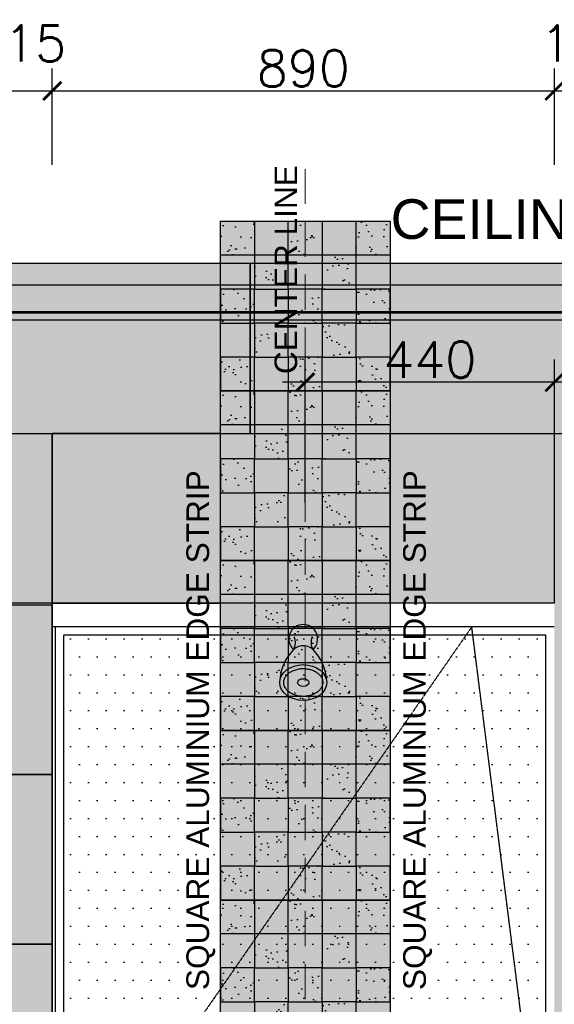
# Model space of a CAD drawing. Header units: millimetres. Extents: x -115474967 to 444143, y -74377 to 241828222.
# Tile 149 of 256: x -114515 to -113570, y 240651 to 242391. Entities that reach past the tile are written whole.
import ezdxf

# ---------------------------------------------------------------- set-up
doc = ezdxf.new("R2010")
doc.units = ezdxf.units.MM
doc.header["$MEASUREMENT"] = 0
doc.linetypes.add('$0$DASHED2', pattern=[0.375, 0.25, -0.125])
doc.linetypes.add('DASHED2', pattern=[0.375, 0.25, -0.125])
for name, color, linetype in [('$1$FITT-FIXT', 4, 'Continuous'), ('0-ELEV.1', 9, 'Continuous'), ('0-ELEV.25', 4, 'Continuous'), ('0-HACH', 9, 'Continuous'), ('00-3 Elev 02', 1, 'Continuous'), ('01-1 Notes', 7, 'Continuous'), ('CEIL-PLAN', 7, 'Continuous'), ('CEIL-SECT', 2, 'Continuous'), ('DIMS-20', 9, 'Continuous'), ('DOOR-TIMB', 7, 'Continuous'), ('FITT-SANT', 5, 'Continuous'), ('TEXT-20', 2, 'Continuous'), ('TILE', 9, 'Continuous')]:
    doc.layers.add(name, color=color, linetype=linetype)
doc.layers.add('0_cons_01', color=40, linetype='Continuous', lineweight=0, plot=False)
doc.layers.add('New_B  _  FLOORS  _  Slabs.exist_Pen_No__101', color=7, linetype='Continuous', lineweight=13, true_color=0x747474)
doc.styles.add('ARIAL', font='arial.ttf')
doc.styles.add('DIMS', font='simplex.shx')
doc.styles.add('TEXT-20', font='arial.ttf', dxfattribs={"height": 40})
doc.dimstyles.new('DIM-20', dxfattribs={"dimscale": 4, "dimtxt": 10, "dimasz": 8, "dimexe": 10, "dimexo": 5, "dimgap": 4, "dimtad": 1, "dimdec": 0, "dimrnd": 5, "dimdsep": 46, "dimtxsty": 'DIMS', "dimblk": 'ARCHTICK', "dimcen": 25, "dimdle": 10, "dimclrd": 9, "dimclre": 9, "dimclrt": 4, "dimadec": 0, "dimazin": 0, "dimtfac": 1, "dimtdec": 0, "dimtmove": 2, "dimatfit": 2, "dimfxl": 1, "dimtolj": 1, "dimtzin": 0, "dimarcsym": 0})

# ---------------------------------------------------------------- blocks, each defined once
blk = doc.blocks.new('_ArchTick')
at = {"color": 0, "linetype": 'ByBlock', "const_width": 0.15}
blk.add_lwpolyline([(-0.5, -0.5), (0.5, 0.5)], dxfattribs=at)
blk = doc.blocks.new('*D201')
at = {"layer": 'Defpoints', "color": 0, "transparency": 16777216}
for p in [(-114457.6, 242265.4), (-114572.6, 242115.1, 0), (-114457.6, 242115.1, 0)]:
    blk.add_point(p, dxfattribs=at)
at = {"layer": 'DIMS-20', "color": 9, "lineweight": -2, "transparency": 16777216}
for p, q in [((-114572.6, 242135.1), (-114572.6, 242305.4)), ((-114457.6, 242135.1), (-114457.6, 242305.4)), ((-114612.6, 242265.4), (-114417.6, 242265.4))]:
    blk.add_line(p, q, dxfattribs=at)
at = {"layer": 'DIMS-20', "color": 9, "lineweight": -2, "transparency": 16777216, "xscale": 32, "yscale": 32, "zscale": 32, "rotation": 180}
blk.add_blockref('_ArchTick', (-114572.6, 242265.4), dxfattribs=at)
at = {"layer": 'DIMS-20', "color": 9, "lineweight": -2, "transparency": 16777216, "xscale": 32, "yscale": 32, "zscale": 32}
blk.add_blockref('_ArchTick', (-114457.6, 242265.4), dxfattribs=at)
at = {"layer": 'DIMS-20', "color": 4, "transparency": 16777216, "insert": (-114515.1, 242349.4), "char_height": 64, "attachment_point": 5, "style": 'DIMS'}
blk.add_mtext('\\A1;115', dxfattribs=at)
blk = doc.blocks.new('*D202')
at = {"layer": 'Defpoints', "color": 0, "transparency": 16777216}
for p in [(-113569.3, 242265.4), (-114457.6, 242115.1, 0), (-113569.3, 242115.1)]:
    blk.add_point(p, dxfattribs=at)
at = {"layer": 'DIMS-20', "color": 9, "lineweight": -2, "transparency": 16777216}
for p, q in [((-114457.6, 242135.1), (-114457.6, 242305.4)), ((-113569.3, 242135.1), (-113569.3, 242305.4)), ((-114497.6, 242265.4), (-113529.3, 242265.4))]:
    blk.add_line(p, q, dxfattribs=at)
at = {"layer": 'DIMS-20', "color": 9, "lineweight": -2, "transparency": 16777216, "xscale": 32, "yscale": 32, "zscale": 32, "rotation": 180}
blk.add_blockref('_ArchTick', (-114457.6, 242265.4), dxfattribs=at)
at = {"layer": 'DIMS-20', "color": 9, "lineweight": -2, "transparency": 16777216, "xscale": 32, "yscale": 32, "zscale": 32}
blk.add_blockref('_ArchTick', (-113569.3, 242265.4), dxfattribs=at)
at = {"layer": 'DIMS-20', "color": 4, "transparency": 16777216, "insert": (-114013.5, 242305.4), "char_height": 64, "attachment_point": 5, "style": 'DIMS'}
blk.add_mtext('\\A1;890', dxfattribs=at)
blk = doc.blocks.new('*D203')
at = {"layer": 'Defpoints', "color": 0, "transparency": 16777216}
for p in [(-113454.3, 242265.4), (-113569.3, 242115.1), (-113454.3, 242115.1)]:
    blk.add_point(p, dxfattribs=at)
at = {"layer": 'DIMS-20', "color": 9, "lineweight": -2, "transparency": 16777216}
for p, q in [((-113569.3, 242135.1), (-113569.3, 242305.4)), ((-113454.3, 242135.1), (-113454.3, 242305.4)), ((-113609.3, 242265.4), (-113414.3, 242265.4))]:
    blk.add_line(p, q, dxfattribs=at)
at = {"layer": 'DIMS-20', "color": 9, "lineweight": -2, "transparency": 16777216, "xscale": 32, "yscale": 32, "zscale": 32, "rotation": 180}
blk.add_blockref('_ArchTick', (-113569.3, 242265.4), dxfattribs=at)
at = {"layer": 'DIMS-20', "color": 9, "lineweight": -2, "transparency": 16777216, "xscale": 32, "yscale": 32, "zscale": 32}
blk.add_blockref('_ArchTick', (-113454.3, 242265.4), dxfattribs=at)
at = {"layer": 'DIMS-20', "color": 4, "transparency": 16777216, "insert": (-113511.8, 242349.4), "char_height": 64, "attachment_point": 5, "style": 'DIMS'}
blk.add_mtext('\\A1;115', dxfattribs=at)
blk = doc.blocks.new('$0$b-showerhead1')
at = {"layer": '$1$FITT-FIXT', "color": 7}
for centre, radius, start, end in [((0, 0), 25.5, 312.6701, 227.3299), ((-37.4, -6.3), 23.7, 328.1334, 25.1706), ((37.4, -6.3), 23.7, 154.8294, 211.8666), ((0, -37.5), 25.5, 39.1226, 140.8774), ((43, -78), 84.5, 135.5366, 175.4076), ((-43, -78), 84.5, 4.5924, 44.4634)]:
    blk.add_arc(centre, radius, start, end, dxfattribs=at)
for major_axis, ratio in [((-41.6, 0), 0.75973), ((-10, 0), 0.679729)]:
    blk.add_ellipse((0, -77), major_axis=major_axis, ratio=ratio, dxfattribs=at)
blk.add_open_spline([(-34.6, -77), (-34.6, -79), (-34.3, -81), (-32.9, -84.7), (-32, -86.4), (-29.7, -89.6), (-28.2, -91.2), (-24.9, -94.1), (-22.9, -95.4), (-18.6, -97.7), (-16.3, -98.7), (-11.3, -100.3), (-8.6, -100.9), (-3.2, -101.5), (-0.5, -101.6), (5, -101.4), (7.7, -101), (12.9, -99.8), (15.4, -99), (20.1, -97), (22.2, -95.8), (26.1, -93.2), (27.7, -91.7), (30.5, -88.6), (31.7, -87), (33.4, -83.6), (34, -81.9), (34.6, -78.6), (34.7, -76.9), (34.4, -73.5), (33.9, -71.8), (32.5, -68.4), (31.6, -66.8), (29.1, -63.6), (27.6, -62.1), (24, -59.2), (22, -57.9), (17.6, -55.7), (15.2, -54.8), (10.1, -53.3), (7.5, -52.8), (2, -52.3), (-0.7, -52.3), (-6.2, -52.7), (-8.9, -53.1), (-14, -54.4), (-16.5, -55.3), (-21, -57.4), (-23.1, -58.6), (-26.8, -61.4), (-28.4, -62.9), (-31, -66), (-32.1, -67.7), (-33.7, -71), (-34.2, -72.7), (-34.6, -75.2), (-34.6, -76.1), (-34.6, -77)], degree=3, knots=[0, 0, 0, 0, 0.273121, 0.273121, 0.499867, 0.499867, 0.726613, 0.726613, 0.953359, 0.953359, 1.180105, 1.180105, 1.406851, 1.406851, 1.633598, 1.633598, 1.860344, 1.860344, 2.08709, 2.08709, 2.313836, 2.313836, 2.540582, 2.540582, 2.767328, 2.767328, 2.994074, 2.994074, 3.22082, 3.22082, 3.447566, 3.447566, 3.674312, 3.674312, 3.901058, 3.901058, 4.127804, 4.127804, 4.35455, 4.35455, 4.581296, 4.581296, 4.808042, 4.808042, 5.034788, 5.034788, 5.261534, 5.261534, 5.48828, 5.48828, 5.715026, 5.715026, 5.941772, 5.941772, 6.168518, 6.168518, 6.283185, 6.283185, 6.283185, 6.283185], dxfattribs=at)
blk = doc.blocks.new('*D344')
at = {"layer": 'Defpoints', "color": 0, "transparency": 16777216}
for p in [(-114010, 241750.5), (-114010, 241518), (-113569.3, 241518)]:
    blk.add_point(p, dxfattribs=at)
at = {"layer": 'DIMS-20', "color": 9, "lineweight": -2, "transparency": 16777216}
for p, q in [((-114010, 241538), (-114010, 241790.5)), ((-113569.3, 241538), (-113569.3, 241790.5)), ((-113529.3, 241750.5), (-114050, 241750.5))]:
    blk.add_line(p, q, dxfattribs=at)
at = {"layer": 'DIMS-20', "color": 9, "lineweight": -2, "transparency": 16777216, "xscale": 32, "yscale": 32, "zscale": 32, "rotation": 180}
blk.add_blockref('_ArchTick', (-114010, 241750.5), dxfattribs=at)
at = {"layer": 'DIMS-20', "color": 9, "lineweight": -2, "transparency": 16777216, "xscale": 32, "yscale": 32, "zscale": 32}
blk.add_blockref('_ArchTick', (-113569.3, 241750.5), dxfattribs=at)
at = {"layer": 'DIMS-20', "color": 4, "transparency": 16777216, "insert": (-113789.7, 241790.5), "char_height": 64, "attachment_point": 5, "style": 'DIMS'}
blk.add_mtext('\\A1;440', dxfattribs=at)

msp = doc.modelspace()

# ---------------------------------------------------------------- hatches: boundary and pattern name
at = {"layer": '0-ELEV.1', "true_color": 0xc7c8ca}
h = msp.add_hatch(dxfattribs=at)
h.set_pattern_fill('DOTS', color=9, scale=20, style=0)
h.set_pattern_definition([(0, (-222232.57, 146332.552), (15.875, 31.75), [0, -31.75])])
h.paths.add_polyline_path([(-114436.89024, 241303.04631), (-113584.72856, 241303.04785), (-113584.72856, 239362.04785), (-114436.89024, 239362.04631)])
at = {"layer": '0-HACH'}
h = msp.add_hatch(dxfattribs=at)
h.set_pattern_fill('AR-SAND', color=8, scale=0.8, style=0)
h.set_pattern_definition([(37.5, (-220196.778, 146632.552), (-1.280025, 39.153059), [0, -30.8864, 0, -34.544, 0, -33.02]), (7.5, (-220196.78, 146632.55), (35.961863, 57.346008), [0, -16.6624, 0, -27.8384, 0, -10.668]), (327.5, (-220221.77, 146632.552), (63.27939, 0.114975), [0, -10.16, 0, -36.576, 0, -47.752]), (317.5, (-220221.77, 146632.55), (61.084516, 17.834346), [0, -5.08, 0, -23.9776, 0, -27.432])])
h.paths.add_polyline_path([(-114160.01588, 242035.04631), (-114100.01588, 242035.04631), (-114100.01588, 241975.04631), (-114160.01588, 241975.04631)])
h.paths.add_polyline_path([(-114040.01588, 242035.04631), (-113980.01588, 242035.04631), (-113980.01588, 241975.04631), (-114040.01588, 241975.04631)])
h.paths.add_polyline_path([(-113920.01588, 242035.04631), (-113860.01588, 242035.04631), (-113860.01588, 241975.04631), (-113920.01588, 241975.04631)])
h.paths.add_polyline_path([(-113920.01588, 241975.04631), (-113980.01588, 241975.04631), (-113980.01588, 241915.04631), (-113920.01588, 241915.04631)])
h.paths.add_polyline_path([(-114040.01588, 241975.04631), (-114100.01588, 241975.04631), (-114100.01588, 241915.04631), (-114040.01588, 241915.04631)])
h.paths.add_polyline_path([(-113860.01588, 241915.04631), (-113920.01588, 241915.04631), (-113920.01588, 241855.04631), (-113860.01588, 241855.04631)])
h.paths.add_polyline_path([(-113980.01588, 241915.04631), (-114040.01588, 241915.04631), (-114040.01588, 241855.04631), (-113980.01588, 241855.04631)])
h.paths.add_polyline_path([(-114100.01588, 241915.04631), (-114160.01588, 241915.04631), (-114160.01588, 241855.04631), (-114100.01588, 241855.04631)])
h.paths.add_polyline_path([(-114040.01588, 241855.04631), (-114100.01588, 241855.04631), (-114100.01588, 241795.04631), (-114040.01588, 241795.04631)])
h.paths.add_polyline_path([(-113920.01588, 241855.04631), (-113980.01588, 241855.04631), (-113980.01588, 241795.04631), (-113920.01588, 241795.04631)])
h.paths.add_polyline_path([(-113860.01588, 241795.04631), (-113920.01588, 241795.04631), (-113920.01588, 241735.04631), (-113860.01588, 241735.04631)])
h.paths.add_polyline_path([(-113980.01588, 241795.04631), (-114040.01588, 241795.04631), (-114040.01588, 241735.04631), (-113980.01588, 241735.04631)])
h.paths.add_polyline_path([(-114100.01588, 241795.04631), (-114160.01588, 241795.04631), (-114160.01588, 241735.04631), (-114100.01588, 241735.04631)])
h = msp.add_hatch(dxfattribs=at)
h.set_pattern_fill('AR-SAND', color=8, scale=0.8, style=0)
h.set_pattern_definition([(37.5, (-220196.778, 146332.552), (-1.280025, 39.153059), [0, -30.8864, 0, -34.544, 0, -33.02]), (7.5, (-220196.78, 146332.55), (35.961863, 57.346008), [0, -16.6624, 0, -27.8384, 0, -10.668]), (327.5, (-220221.77, 146332.552), (63.27939, 0.114975), [0, -10.16, 0, -36.576, 0, -47.752]), (317.5, (-220221.77, 146332.55), (61.084516, 17.834346), [0, -5.08, 0, -23.9776, 0, -27.432])])
h.paths.add_polyline_path([(-114160.01588, 241735.04631), (-114100.01588, 241735.04631), (-114100.01588, 241675.04631), (-114160.01588, 241675.04631)])
h.paths.add_polyline_path([(-114040.01588, 241735.04631), (-113980.01588, 241735.04631), (-113980.01588, 241675.04631), (-114040.01588, 241675.04631)])
h.paths.add_polyline_path([(-113920.01588, 241735.04631), (-113860.01588, 241735.04631), (-113860.01588, 241675.04631), (-113920.01588, 241675.04631)])
h.paths.add_polyline_path([(-113920.01588, 241675.04631), (-113980.01588, 241675.04631), (-113980.01588, 241615.04631), (-113920.01588, 241615.04631)])
h.paths.add_polyline_path([(-114040.01588, 241675.04631), (-114100.01588, 241675.04631), (-114100.01588, 241615.04631), (-114040.01588, 241615.04631)])
h.paths.add_polyline_path([(-113860.01588, 241615.04631), (-113920.01588, 241615.04631), (-113920.01588, 241555.04631), (-113860.01588, 241555.04631)])
h.paths.add_polyline_path([(-113980.01588, 241615.04631), (-114040.01588, 241615.04631), (-114040.01588, 241555.04631), (-113980.01588, 241555.04631)])
h.paths.add_polyline_path([(-114100.01588, 241615.04631), (-114160.01588, 241615.04631), (-114160.01588, 241555.04631), (-114100.01588, 241555.04631)])
h.paths.add_polyline_path([(-114040.01588, 241555.04631), (-114100.01588, 241555.04631), (-114100.01588, 241495.04631), (-114040.01588, 241495.04631)])
h.paths.add_polyline_path([(-113920.01588, 241555.04631), (-113980.01588, 241555.04631), (-113980.01588, 241495.04631), (-113920.01588, 241495.04631)])
h.paths.add_polyline_path([(-113860.01588, 241495.04631), (-113920.01588, 241495.04631), (-113920.01588, 241435.04631), (-113860.01588, 241435.04631)])
h.paths.add_polyline_path([(-113980.01588, 241495.04631), (-114040.01588, 241495.04631), (-114040.01588, 241435.04631), (-113980.01588, 241435.04631)])
h.paths.add_polyline_path([(-114100.01588, 241495.04631), (-114160.01588, 241495.04631), (-114160.01588, 241435.04631), (-114100.01588, 241435.04631)])
h = msp.add_hatch(dxfattribs=at)
h.set_pattern_fill('AR-SAND', color=8, scale=0.8, style=0)
h.set_pattern_definition([(37.5, (-220196.778, 146032.552), (-1.280025, 39.153059), [0, -30.8864, 0, -34.544, 0, -33.02]), (7.5, (-220196.78, 146032.55), (35.961863, 57.346008), [0, -16.6624, 0, -27.8384, 0, -10.668]), (327.5, (-220221.77, 146032.552), (63.27939, 0.114975), [0, -10.16, 0, -36.576, 0, -47.752]), (317.5, (-220221.77, 146032.55), (61.084516, 17.834346), [0, -5.08, 0, -23.9776, 0, -27.432])])
h.paths.add_polyline_path([(-114160.01588, 241435.04631), (-114100.01588, 241435.04631), (-114100.01588, 241375.04631), (-114160.01588, 241375.04631)])
h.paths.add_polyline_path([(-114040.01588, 241435.04631), (-113980.01588, 241435.04631), (-113980.01588, 241375.04631), (-114040.01588, 241375.04631)])
h.paths.add_polyline_path([(-113920.01588, 241435.04631), (-113860.01588, 241435.04631), (-113860.01588, 241375.04631), (-113920.01588, 241375.04631)])
h.paths.add_polyline_path([(-113920.01588, 241375.04631), (-113980.01588, 241375.04631), (-113980.01588, 241315.04631), (-113920.01588, 241315.04631)])
h.paths.add_polyline_path([(-114040.01588, 241375.04631), (-114100.01588, 241375.04631), (-114100.01588, 241315.04631), (-114040.01588, 241315.04631)])
h.paths.add_polyline_path([(-113860.01588, 241315.04631), (-113920.01588, 241315.04631), (-113920.01588, 241255.04631), (-113860.01588, 241255.04631)])
h.paths.add_polyline_path([(-113980.01588, 241315.04631), (-114040.01588, 241315.04631), (-114040.01588, 241255.04631), (-113980.01588, 241255.04631)])
h.paths.add_polyline_path([(-114100.01588, 241315.04631), (-114160.01588, 241315.04631), (-114160.01588, 241255.04631), (-114100.01588, 241255.04631)])
h.paths.add_polyline_path([(-114040.01588, 241255.04631), (-114100.01588, 241255.04631), (-114100.01588, 241195.04631), (-114040.01588, 241195.04631)])
h.paths.add_polyline_path([(-113920.01588, 241255.04631), (-113980.01588, 241255.04631), (-113980.01588, 241195.04631), (-113920.01588, 241195.04631)])
h.paths.add_polyline_path([(-113860.01588, 241195.04631), (-113920.01588, 241195.04631), (-113920.01588, 241135.04631), (-113860.01588, 241135.04631)])
h.paths.add_polyline_path([(-113980.01588, 241195.04631), (-114040.01588, 241195.04631), (-114040.01588, 241135.04631), (-113980.01588, 241135.04631)])
h.paths.add_polyline_path([(-114100.01588, 241195.04631), (-114160.01588, 241195.04631), (-114160.01588, 241135.04631), (-114100.01588, 241135.04631)])
h = msp.add_hatch(dxfattribs=at)
h.set_pattern_fill('AR-SAND', color=8, scale=0.8, style=0)
h.set_pattern_definition([(37.5, (-220196.778, 145732.552), (-1.280025, 39.153059), [0, -30.8864, 0, -34.544, 0, -33.02]), (7.5, (-220196.78, 145732.55), (35.961863, 57.346008), [0, -16.6624, 0, -27.8384, 0, -10.668]), (327.5, (-220221.77, 145732.552), (63.27939, 0.114975), [0, -10.16, 0, -36.576, 0, -47.752]), (317.5, (-220221.77, 145732.55), (61.084516, 17.834346), [0, -5.08, 0, -23.9776, 0, -27.432])])
h.paths.add_polyline_path([(-114160.01588, 241135.04631), (-114100.01588, 241135.04631), (-114100.01588, 241075.04631), (-114160.01588, 241075.04631)])
h.paths.add_polyline_path([(-114040.01588, 241135.04631), (-113980.01588, 241135.04631), (-113980.01588, 241075.04631), (-114040.01588, 241075.04631)])
h.paths.add_polyline_path([(-113920.01588, 241135.04631), (-113860.01588, 241135.04631), (-113860.01588, 241075.04631), (-113920.01588, 241075.04631)])
h.paths.add_polyline_path([(-113920.01588, 241075.04631), (-113980.01588, 241075.04631), (-113980.01588, 241015.04631), (-113920.01588, 241015.04631)])
h.paths.add_polyline_path([(-114040.01588, 241075.04631), (-114100.01588, 241075.04631), (-114100.01588, 241015.04631), (-114040.01588, 241015.04631)])
h.paths.add_polyline_path([(-113860.01588, 241015.04631), (-113920.01588, 241015.04631), (-113920.01588, 240955.04631), (-113860.01588, 240955.04631)])
h.paths.add_polyline_path([(-113980.01588, 241015.04631), (-114040.01588, 241015.04631), (-114040.01588, 240955.04631), (-113980.01588, 240955.04631)])
h.paths.add_polyline_path([(-114100.01588, 241015.04631), (-114160.01588, 241015.04631), (-114160.01588, 240955.04631), (-114100.01588, 240955.04631)])
h.paths.add_polyline_path([(-114040.01588, 240955.04631), (-114100.01588, 240955.04631), (-114100.01588, 240895.04631), (-114040.01588, 240895.04631)])
h.paths.add_polyline_path([(-113920.01588, 240955.04631), (-113980.01588, 240955.04631), (-113980.01588, 240895.04631), (-113920.01588, 240895.04631)])
h.paths.add_polyline_path([(-113860.01588, 240895.04631), (-113920.01588, 240895.04631), (-113920.01588, 240835.04631), (-113860.01588, 240835.04631)])
h.paths.add_polyline_path([(-113980.01588, 240895.04631), (-114040.01588, 240895.04631), (-114040.01588, 240835.04631), (-113980.01588, 240835.04631)])
h.paths.add_polyline_path([(-114100.01588, 240895.04631), (-114160.01588, 240895.04631), (-114160.01588, 240835.04631), (-114100.01588, 240835.04631)])
h = msp.add_hatch(dxfattribs=at)
h.set_pattern_fill('AR-SAND', color=8, scale=0.8, style=0)
h.set_pattern_definition([(37.5, (-220196.778, 145432.552), (-1.280025, 39.153059), [0, -30.8864, 0, -34.544, 0, -33.02]), (7.5, (-220196.78, 145432.55), (35.961863, 57.346008), [0, -16.6624, 0, -27.8384, 0, -10.668]), (327.5, (-220221.77, 145432.552), (63.27939, 0.114975), [0, -10.16, 0, -36.576, 0, -47.752]), (317.5, (-220221.77, 145432.55), (61.084516, 17.834346), [0, -5.08, 0, -23.9776, 0, -27.432])])
h.paths.add_polyline_path([(-114160.01588, 240835.04631), (-114100.01588, 240835.04631), (-114100.01588, 240775.04631), (-114160.01588, 240775.04631)])
h.paths.add_polyline_path([(-114040.01588, 240835.04631), (-113980.01588, 240835.04631), (-113980.01588, 240775.04631), (-114040.01588, 240775.04631)])
h.paths.add_polyline_path([(-113920.01588, 240835.04631), (-113860.01588, 240835.04631), (-113860.01588, 240775.04631), (-113920.01588, 240775.04631)])
h.paths.add_polyline_path([(-113920.01588, 240775.04631), (-113980.01588, 240775.04631), (-113980.01588, 240715.04631), (-113920.01588, 240715.04631)])
h.paths.add_polyline_path([(-114040.01588, 240775.04631), (-114100.01588, 240775.04631), (-114100.01588, 240715.04631), (-114040.01588, 240715.04631)])
h.paths.add_polyline_path([(-113860.01588, 240715.04631), (-113920.01588, 240715.04631), (-113920.01588, 240655.04631), (-113860.01588, 240655.04631)])
h.paths.add_polyline_path([(-113980.01588, 240715.04631), (-114040.01588, 240715.04631), (-114040.01588, 240655.04631), (-113980.01588, 240655.04631)])
h.paths.add_polyline_path([(-114100.01588, 240715.04631), (-114160.01588, 240715.04631), (-114160.01588, 240655.04631), (-114100.01588, 240655.04631)])
h.paths.add_polyline_path([(-114040.01588, 240655.04631), (-114100.01588, 240655.04631), (-114100.01588, 240595.04631), (-114040.01588, 240595.04631)])
h.paths.add_polyline_path([(-113920.01588, 240655.04631), (-113980.01588, 240655.04631), (-113980.01588, 240595.04631), (-113920.01588, 240595.04631)])
h.paths.add_polyline_path([(-113860.01588, 240595.04631), (-113920.01588, 240595.04631), (-113920.01588, 240535.04631), (-113860.01588, 240535.04631)])
h.paths.add_polyline_path([(-113980.01588, 240595.04631), (-114040.01588, 240595.04631), (-114040.01588, 240535.04631), (-113980.01588, 240535.04631)])
h.paths.add_polyline_path([(-114100.01588, 240595.04631), (-114160.01588, 240595.04631), (-114160.01588, 240535.04631), (-114100.01588, 240535.04631)])
at = {"layer": 'New_B  _  FLOORS  _  Slabs.exist_Pen_No__101', "linetype": 'Continuous', "lineweight": 0, "true_color": 0xf0ed2d, "transparency": 33554559}
h = msp.add_hatch(color=2, dxfattribs=at)
h.dxf.hatch_style = 1
h.set_gradient(color1=(137, 45, 139), color2=(225, 188, 217), name='CYLINDER')
h.paths.add_polyline_path([(-114160.01588, 242035.04631), (-113860.01588, 242035.04631), (-113860.01588, 239335.04631), (-114160.01588, 239335.04631)])
h = msp.add_hatch(color=2, dxfattribs=at)
h.dxf.hatch_style = 1
h.paths.add_polyline_path([(-116519.63844, 241960.42116), (-116519.63844, 241360.04631), (-116195.8076, 241360.04631), (-116195.8076, 241960.42116), (-115895.8076, 241960.42116), (-115895.8076, 241360.04631), (-115575.5583, 241360.04631), (-115575.5583, 239247.04631), (-115460.5583, 239247.04631), (-115460.5583, 241360.04631), (-115163.34921, 241360.04631), (-115163.34921, 241960.42116), (-114863.34921, 241960.42116), (-114863.34921, 241360.04631), (-114572.63857, 241360.04631), (-114572.63857, 239247.04631), (-114457.63857, 239247.04631), (-114457.63857, 241360.04631), (-114160.01588, 241360.04631), (-114160.01588, 241960.42116), (-113860.01588, 241960.42116), (-113860.01588, 241360.04631), (-113569.71884, 241360.04631), (-113569.30524, 239247.04631), (-113454.30524, 239247.04631), (-113454.30524, 241360.04631), (-113156.68254, 241360.04631), (-113156.68254, 241960.42116), (-112856.68254, 241960.42116), (-112856.68254, 241360.04631), (-112566.38551, 241360.04631), (-112566.38551, 239247.04631), (-112450.97191, 239247.04631), (-112450.97191, 241360.04631), (-112153.34921, 241360.04631), (-112153.34921, 241960.42116), (-111853.34921, 241960.42116), (-111853.34921, 241360.04631), (-111563.05218, 241360.04631), (-111562.63857, 239247.04631), (-111447.63857, 239247.04631), (-111447.63857, 241360.04631), (-111122.05454, 241360.04631), (-111122.05454, 241960.42822), (-110822.05454, 241960.43752), (-110822.05454, 241360.04631), (-110501.80524, 241360.04631), (-110501.80524, 241960.45677)])

# ---------------------------------------------------------------- linework, layer by layer
at = {"color": 4}
for p, q in [((-113569.71884, 241360.04631), (-114457.63857, 241360.04631)), ((-113569.71884, 241318.04631), (-114457.63857, 241318.04631))]:
    msp.add_line(p, q, dxfattribs=at)
at = {"layer": '0-ELEV.25'}
msp.add_line((-114457.63857, 239247.04631), (-114457.63857, 241660.04631), dxfattribs=at)
at = {"layer": '00-3 Elev 02'}
for points in [[(-114160.01588, 242035.04631), (-113860.01588, 242035.04631), (-113860.01588, 241735.04631), (-114160.01588, 241735.04631)], [(-114160.01588, 242035.04631), (-114100.01588, 242035.04631), (-114100.01588, 241975.04631), (-114160.01588, 241975.04631)], [(-114040.01588, 242035.04631), (-113980.01588, 242035.04631), (-113980.01588, 241975.04631), (-114040.01588, 241975.04631)], [(-113920.01588, 242035.04631), (-113860.01588, 242035.04631), (-113860.01588, 241975.04631), (-113920.01588, 241975.04631)], [(-114040.01588, 241975.04631), (-114100.01588, 241975.04631), (-114100.01588, 241915.04631), (-114040.01588, 241915.04631)], [(-113920.01588, 241975.04631), (-113980.01588, 241975.04631), (-113980.01588, 241915.04631), (-113920.01588, 241915.04631)], [(-114100.01588, 241915.04631), (-114160.01588, 241915.04631), (-114160.01588, 241855.04631), (-114100.01588, 241855.04631)], [(-113980.01588, 241915.04631), (-114040.01588, 241915.04631), (-114040.01588, 241855.04631), (-113980.01588, 241855.04631)], [(-113860.01588, 241915.04631), (-113920.01588, 241915.04631), (-113920.01588, 241855.04631), (-113860.01588, 241855.04631)], [(-114040.01588, 241855.04631), (-114100.01588, 241855.04631), (-114100.01588, 241795.04631), (-114040.01588, 241795.04631)], [(-113920.01588, 241855.04631), (-113980.01588, 241855.04631), (-113980.01588, 241795.04631), (-113920.01588, 241795.04631)], [(-114100.01588, 241795.04631), (-114160.01588, 241795.04631), (-114160.01588, 241735.04631), (-114100.01588, 241735.04631)], [(-113980.01588, 241795.04631), (-114040.01588, 241795.04631), (-114040.01588, 241735.04631), (-113980.01588, 241735.04631)], [(-113860.01588, 241795.04631), (-113920.01588, 241795.04631), (-113920.01588, 241735.04631), (-113860.01588, 241735.04631)], [(-114160.01588, 241735.04631), (-113860.01588, 241735.04631), (-113860.01588, 241435.04631), (-114160.01588, 241435.04631)], [(-114160.01588, 241735.04631), (-114100.01588, 241735.04631), (-114100.01588, 241675.04631), (-114160.01588, 241675.04631)], [(-114040.01588, 241735.04631), (-113980.01588, 241735.04631), (-113980.01588, 241675.04631), (-114040.01588, 241675.04631)], [(-113920.01588, 241735.04631), (-113860.01588, 241735.04631), (-113860.01588, 241675.04631), (-113920.01588, 241675.04631)], [(-114040.01588, 241675.04631), (-114100.01588, 241675.04631), (-114100.01588, 241615.04631), (-114040.01588, 241615.04631)], [(-113920.01588, 241675.04631), (-113980.01588, 241675.04631), (-113980.01588, 241615.04631), (-113920.01588, 241615.04631)], [(-114100.01588, 241615.04631), (-114160.01588, 241615.04631), (-114160.01588, 241555.04631), (-114100.01588, 241555.04631)], [(-113980.01588, 241615.04631), (-114040.01588, 241615.04631), (-114040.01588, 241555.04631), (-113980.01588, 241555.04631)], [(-113860.01588, 241615.04631), (-113920.01588, 241615.04631), (-113920.01588, 241555.04631), (-113860.01588, 241555.04631)], [(-114040.01588, 241555.04631), (-114100.01588, 241555.04631), (-114100.01588, 241495.04631), (-114040.01588, 241495.04631)], [(-113920.01588, 241555.04631), (-113980.01588, 241555.04631), (-113980.01588, 241495.04631), (-113920.01588, 241495.04631)], [(-114100.01588, 241495.04631), (-114160.01588, 241495.04631), (-114160.01588, 241435.04631), (-114100.01588, 241435.04631)], [(-113980.01588, 241495.04631), (-114040.01588, 241495.04631), (-114040.01588, 241435.04631), (-113980.01588, 241435.04631)], [(-113860.01588, 241495.04631), (-113920.01588, 241495.04631), (-113920.01588, 241435.04631), (-113860.01588, 241435.04631)], [(-114160.01588, 241435.04631), (-113860.01588, 241435.04631), (-113860.01588, 241135.04631), (-114160.01588, 241135.04631)], [(-114160.01588, 241435.04631), (-114100.01588, 241435.04631), (-114100.01588, 241375.04631), (-114160.01588, 241375.04631)], [(-114040.01588, 241435.04631), (-113980.01588, 241435.04631), (-113980.01588, 241375.04631), (-114040.01588, 241375.04631)], [(-113920.01588, 241435.04631), (-113860.01588, 241435.04631), (-113860.01588, 241375.04631), (-113920.01588, 241375.04631)], [(-114040.01588, 241375.04631), (-114100.01588, 241375.04631), (-114100.01588, 241315.04631), (-114040.01588, 241315.04631)], [(-113920.01588, 241375.04631), (-113980.01588, 241375.04631), (-113980.01588, 241315.04631), (-113920.01588, 241315.04631)], [(-114100.01588, 241315.04631), (-114160.01588, 241315.04631), (-114160.01588, 241255.04631), (-114100.01588, 241255.04631)], [(-113980.01588, 241315.04631), (-114040.01588, 241315.04631), (-114040.01588, 241255.04631), (-113980.01588, 241255.04631)], [(-113860.01588, 241315.04631), (-113920.01588, 241315.04631), (-113920.01588, 241255.04631), (-113860.01588, 241255.04631)], [(-114040.01588, 241255.04631), (-114100.01588, 241255.04631), (-114100.01588, 241195.04631), (-114040.01588, 241195.04631)], [(-113920.01588, 241255.04631), (-113980.01588, 241255.04631), (-113980.01588, 241195.04631), (-113920.01588, 241195.04631)], [(-114100.01588, 241195.04631), (-114160.01588, 241195.04631), (-114160.01588, 241135.04631), (-114100.01588, 241135.04631)], [(-113980.01588, 241195.04631), (-114040.01588, 241195.04631), (-114040.01588, 241135.04631), (-113980.01588, 241135.04631)], [(-113860.01588, 241195.04631), (-113920.01588, 241195.04631), (-113920.01588, 241135.04631), (-113860.01588, 241135.04631)], [(-114160.01588, 241135.04631), (-113860.01588, 241135.04631), (-113860.01588, 240835.04631), (-114160.01588, 240835.04631)], [(-114160.01588, 241135.04631), (-114100.01588, 241135.04631), (-114100.01588, 241075.04631), (-114160.01588, 241075.04631)], [(-114040.01588, 241135.04631), (-113980.01588, 241135.04631), (-113980.01588, 241075.04631), (-114040.01588, 241075.04631)], [(-113920.01588, 241135.04631), (-113860.01588, 241135.04631), (-113860.01588, 241075.04631), (-113920.01588, 241075.04631)], [(-114040.01588, 241075.04631), (-114100.01588, 241075.04631), (-114100.01588, 241015.04631), (-114040.01588, 241015.04631)], [(-113920.01588, 241075.04631), (-113980.01588, 241075.04631), (-113980.01588, 241015.04631), (-113920.01588, 241015.04631)], [(-114100.01588, 241015.04631), (-114160.01588, 241015.04631), (-114160.01588, 240955.04631), (-114100.01588, 240955.04631)], [(-113980.01588, 241015.04631), (-114040.01588, 241015.04631), (-114040.01588, 240955.04631), (-113980.01588, 240955.04631)], [(-113860.01588, 241015.04631), (-113920.01588, 241015.04631), (-113920.01588, 240955.04631), (-113860.01588, 240955.04631)], [(-114040.01588, 240955.04631), (-114100.01588, 240955.04631), (-114100.01588, 240895.04631), (-114040.01588, 240895.04631)], [(-113920.01588, 240955.04631), (-113980.01588, 240955.04631), (-113980.01588, 240895.04631), (-113920.01588, 240895.04631)], [(-114100.01588, 240895.04631), (-114160.01588, 240895.04631), (-114160.01588, 240835.04631), (-114100.01588, 240835.04631)], [(-113980.01588, 240895.04631), (-114040.01588, 240895.04631), (-114040.01588, 240835.04631), (-113980.01588, 240835.04631)], [(-113860.01588, 240895.04631), (-113920.01588, 240895.04631), (-113920.01588, 240835.04631), (-113860.01588, 240835.04631)], [(-114160.01588, 240835.04631), (-113860.01588, 240835.04631), (-113860.01588, 240535.04631), (-114160.01588, 240535.04631)], [(-114160.01588, 240835.04631), (-114100.01588, 240835.04631), (-114100.01588, 240775.04631), (-114160.01588, 240775.04631)], [(-114040.01588, 240835.04631), (-113980.01588, 240835.04631), (-113980.01588, 240775.04631), (-114040.01588, 240775.04631)], [(-113920.01588, 240835.04631), (-113860.01588, 240835.04631), (-113860.01588, 240775.04631), (-113920.01588, 240775.04631)], [(-114040.01588, 240775.04631), (-114100.01588, 240775.04631), (-114100.01588, 240715.04631), (-114040.01588, 240715.04631)], [(-113920.01588, 240775.04631), (-113980.01588, 240775.04631), (-113980.01588, 240715.04631), (-113920.01588, 240715.04631)], [(-114100.01588, 240715.04631), (-114160.01588, 240715.04631), (-114160.01588, 240655.04631), (-114100.01588, 240655.04631)], [(-113980.01588, 240715.04631), (-114040.01588, 240715.04631), (-114040.01588, 240655.04631), (-113980.01588, 240655.04631)], [(-113860.01588, 240715.04631), (-113920.01588, 240715.04631), (-113920.01588, 240655.04631), (-113860.01588, 240655.04631)], [(-114040.01588, 240655.04631), (-114100.01588, 240655.04631), (-114100.01588, 240595.04631), (-114040.01588, 240595.04631)], [(-113920.01588, 240655.04631), (-113980.01588, 240655.04631), (-113980.01588, 240595.04631), (-113920.01588, 240595.04631)]]:
    msp.add_lwpolyline(points, close=True, dxfattribs=at)
at = {"layer": '0_cons_01'}
for p in [(-114160.01588, 241975.04631), (-114160.01588, 241915.04631), (-114160.01588, 241855.04631), (-114160.01588, 241795.04631), (-114100.01588, 241735.04631), (-114040.01588, 241735.04631), (-113980.01588, 241735.04631), (-113920.01588, 241735.04631)]:
    msp.add_point(p, dxfattribs=at)
at = {"layer": 'CEIL-PLAN'}
for p, q in [((-116494.86669, 241922.42921), (-110530.62353, 241922.42921)), ((-116494.86669, 241875.42921), (-110530.62353, 241875.42921))]:
    msp.add_line(p, q, dxfattribs=at)
at = {"layer": 'CEIL-SECT', "color": 7, "linetype": '$0$DASHED2', "lineweight": 0, "ltscale": 250}
msp.add_line((-114010.01588, 240097.23284), (-114010.01588, 242127.23287), dxfattribs=at)
at = {"layer": 'CEIL-SECT', "color": 7, "ltscale": 0.25}
for p, q in [((-110530.62353, 241872.42921), (-116494.86669, 241872.42921)), ((-110530.62353, 241859.92921), (-116494.86669, 241859.92921))]:
    msp.add_line(p, q, dxfattribs=at)
at = {"layer": 'DOOR-TIMB', "color": 9, "linetype": 'DASHED2', "elevation": -4.85413}
msp.add_lwpolyline([(-113715.49674, 241318.0562), (-114399.65001, 240332.5562), (-113715.47719, 239347.0562), (-113590.49659, 240332.5562), (-113715.49674, 241318.0562)], dxfattribs=at)
at = {"layer": 'TILE', "color": 8}
for p, q in [((-114451.89024, 239347.04631), (-114451.89024, 241318.04631)), ((-114436.89024, 239362.04631), (-114436.89024, 241303.04631)), ((-113584.73813, 241303.04631), (-114436.89024, 241303.04631)), ((-113584.71899, 239362.04631), (-113584.73813, 241303.04631))]:
    msp.add_line(p, q, dxfattribs=at)
for points in [[(-114710.50984, 241660.04631), (-114107.42008, 241660.04631), (-114107.42008, 241960.42116), (-114710.50984, 241960.42116)], [(-114107.42008, 241660.04631), (-113504.33032, 241660.04631), (-113504.33032, 241960.42116), (-114107.42008, 241960.42116)], [(-114457.63857, 241360.04631), (-114572.63857, 241360.04631), (-114572.63857, 241660.04631), (-114457.63857, 241660.04631)], [(-114457.63857, 241360.04631), (-114160.01588, 241360.04631), (-114160.01588, 241660.04631), (-114457.63857, 241660.04631)], [(-113860.01588, 241660.04631), (-113569.71884, 241660.04631), (-113569.71884, 241360.04631), (-113860.01588, 241360.04631)], [(-114457.63857, 241057.04631), (-114572.63857, 241057.04631), (-114572.63857, 241357.04631), (-114457.63857, 241357.04631)], [(-114457.63857, 240757.04631), (-114572.63857, 240757.04631), (-114572.63857, 241057.04631), (-114457.63857, 241057.04631)], [(-114457.63857, 240457.04631), (-114572.63857, 240457.04631), (-114572.63857, 240757.04631), (-114457.63857, 240757.04631)]]:
    msp.add_lwpolyline(points, close=True, dxfattribs=at)

# ---------------------------------------------------------------- block references
at = {"layer": 'FITT-SANT'}
msp.add_blockref('$0$b-showerhead1', (-114013.57579, 241296.58481), dxfattribs=at)

# ---------------------------------------------------------------- texts
at = {"layer": '01-1 Notes', "insert": (-113136.25308, 242073.89093, 99.54689), "char_height": 70, "width": 2672.8735667, "attachment_point": 3, "style": 'ARIAL'}
msp.add_mtext('CEILING LEVEL', dxfattribs=at)
at = {"layer": 'TEXT-20', "color": 7, "linetype": 'Continuous', "char_height": 40, "attachment_point": 1, "rotation": 90, "style": 'TEXT-20'}
for s, insert, width in [('CENTER LINE', (-114064.3633, 241764.8047, -1009.99979), 379.185661), ('\\P\\PSQUARE ALUMINIUM EDGE STRIP ', (-114353.61485, 240675.86212), 926.0293081), ('\\P\\PSQUARE ALUMINIUM EDGE STRIP ', (-113970.1726, 240675.86212), 926.0293081)]:
    msp.add_mtext(s, dxfattribs=dict(at, insert=insert, width=width))

# ---------------------------------------------------------------- dimensions: what is measured, and where the dimension line sits
at = {"layer": 'DIMS-20'}
for base, p1, p2, picture, middle in [((-114457.63857, 242265.41795), (-114572.63857, 242115.08052, 0), (-114457.63857, 242115.08052, 0), '*D201', (-114515.13857, 242349.41795)), ((-113454.30524, 242265.41795), (-113569.30524, 242115.08052), (-113454.30524, 242115.08052), '*D203', (-113511.80524, 242349.41795)), ((-113569.30524, 242265.41795), (-114457.63857, 242115.08052, 0), (-113569.30524, 242115.08052), '*D202', (-114013.47191, 242305.41795)), ((-114010.01588, 241750.53448), (-113569.30524, 241518.00868), (-114010.01588, 241518.00868), '*D344', (-113789.66056, 241790.53448))]:
    dim = msp.add_linear_dim(base=base, p1=p1, p2=p2, dimstyle='DIM-20', override={"dimtxt": 16, "dimgap": 2}, dxfattribs=at)
    dim.commit()
    dim.dimension.update_dxf_attribs({"geometry": picture, "text_midpoint": middle})

doc.saveas('drawing.dxf')
